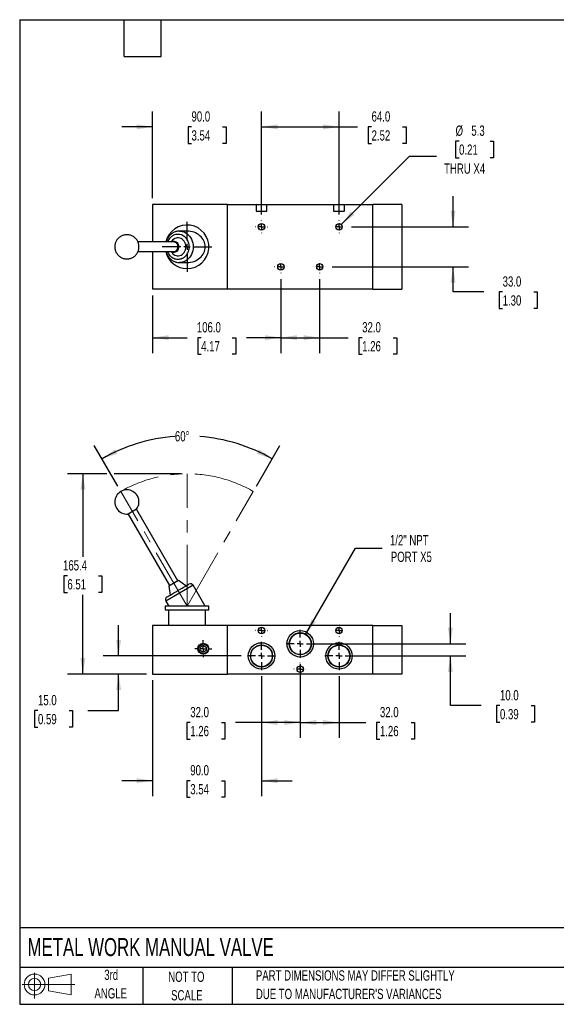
# Model space of a CAD drawing. Header units: millimetres. Extents: x 25 to 1092, y 25 to 838.
# Tile 1 of 3: x 25 to 469, y 25 to 838. Entities that reach past the tile are written whole.
import ezdxf

# ---------------------------------------------------------------- set-up
doc = ezdxf.new("R2010")
doc.units = ezdxf.units.MM
doc.header["$LTSCALE"] = 4
doc.linetypes.add('CENTERX2', pattern=[20.32, 12.7, -2.54, 2.54, -2.54])
doc.layers.add('CENTER', color=40, linetype='CENTERX2')
doc.layers.add('SLD-DEFPOINTS', color=7, linetype='Continuous')
doc.layers.add('DIMENSIONS', color=140, linetype='Continuous', lineweight=25)
doc.layers.add('TEXT', color=140, linetype='Continuous', lineweight=25)
doc.styles.add('SLDTEXTSTYLE0', font='TXT', dxfattribs={"width": 0.7})
doc.dimstyles.new('SLDDIMSTYLE0', dxfattribs={"dimtxt": 8.632031, "dimasz": 13.208, "dimexe": 0, "dimexo": 0.0625, "dimgap": 2.158008, "dimtad": 0, "dimtih": 1, "dimtoh": 1, "dimdec": 4, "dimlfac": 4, "dimzin": 12, "dimdsep": 46, "dimtxsty": 'SLDTEXTSTYLE0', "dimsah": 1, "dimcen": 0.09, "dimadec": 0, "dimazin": 3, "dimtfac": 1, "dimtdec": 0, "dimtofl": 0, "dimtmove": 0, "dimatfit": 3, "dimfxl": 0, "dimfrac": 2, "dimtolj": 1, "dimtzin": 12, "dimarcsym": 0})
doc.dimstyles.new('SLDDIMSTYLE1', dxfattribs={"dimtxt": 8.632031, "dimasz": 13.208, "dimexe": 0, "dimexo": 0.0625, "dimgap": 2.158008, "dimtad": 0, "dimtih": 1, "dimtoh": 1, "dimrnd": 1e-09, "dimzin": 12, "dimdsep": 46, "dimtxsty": 'SLDTEXTSTYLE0', "dimsah": 1, "dimcen": 0.09, "dimadec": 0, "dimazin": 3, "dimtfac": 1, "dimtofl": 0, "dimtmove": 0, "dimatfit": 3, "dimfxl": 0, "dimfrac": 2, "dimtolj": 1, "dimtzin": 12, "dimarcsym": 0})
doc.dimstyles.new('SLDDIMSTYLE2', dxfattribs={"dimtxt": 8.632031, "dimasz": 13.208, "dimexe": 0, "dimexo": 0.0625, "dimgap": 2.158008, "dimtad": 0, "dimtih": 1, "dimtoh": 1, "dimrnd": 1e-09, "dimzin": 4, "dimdsep": 46, "dimtxsty": 'SLDTEXTSTYLE0', "dimsah": 1, "dimcen": 0.09, "dimadec": 0, "dimazin": 1, "dimtfac": 1, "dimtmove": 0, "dimatfit": 0, "dimfxl": 0, "dimfrac": 2, "dimtolj": 1, "dimtzin": 12, "dimarcsym": 0})
doc.dimstyles.new('SLDDIMSTYLE3', dxfattribs={"dimtxt": 8.632031, "dimasz": 13.208, "dimexe": 0, "dimexo": 0.0625, "dimgap": 2.158008, "dimtad": 0, "dimtih": 1, "dimtoh": 1, "dimrnd": 1e-09, "dimzin": 4, "dimdsep": 46, "dimtxsty": 'SLDTEXTSTYLE0', "dimsah": 1, "dimcen": 0.09, "dimadec": 0, "dimazin": 1, "dimtfac": 1, "dimtofl": 0, "dimtmove": 0, "dimatfit": 3, "dimfxl": 0, "dimfrac": 2, "dimtolj": 1, "dimtzin": 12, "dimarcsym": 0})
doc.dimstyles.new('SLDDIMSTYLE4', dxfattribs={"dimtxt": 8.632031, "dimasz": 13.208, "dimexe": 0, "dimexo": 0.0625, "dimgap": 2.158008, "dimtad": 0, "dimtih": 1, "dimtoh": 1, "dimrnd": 1e-09, "dimzin": 12, "dimdsep": 46, "dimtxsty": 'SLDTEXTSTYLE0', "dimsah": 1, "dimcen": 0, "dimadec": 0, "dimazin": 3, "dimtfac": 1, "dimtofl": 0, "dimtmove": 0, "dimatfit": 3, "dimfxl": 0, "dimfrac": 2, "dimtolj": 1, "dimtzin": 12, "dimarcsym": 0})
doc.dimstyles.new('SLDDIMSTYLE6', dxfattribs={"dimtxt": 8.632031, "dimasz": 13.208, "dimexe": 0, "dimexo": 0.0625, "dimgap": 2.158008, "dimtad": 0, "dimtih": 1, "dimtoh": 1, "dimrnd": 1e-09, "dimzin": 12, "dimdsep": 46, "dimtxsty": 'SLDTEXTSTYLE0', "dimsah": 1, "dimcen": 0, "dimadec": 0, "dimazin": 3, "dimtfac": 1, "dimtofl": 0, "dimtmove": 0, "dimatfit": 3, "dimfxl": 0, "dimfrac": 2, "dimtolj": 1, "dimtzin": 12, "dimarcsym": 0})

# ---------------------------------------------------------------- blocks, each defined once
blk = doc.blocks.new('Block11')
at = {"color": 7, "linetype": 'Continuous', "lineweight": 18}
for p, q in [((10.35, 21.24), (10.35, 0)), ((21.92, 16.67), (40.7, 20.13)), ((21.92, 6.38), (21.92, 16.67)), ((40.7, 20.13), (40.7, 2.93)), ((0, 11.53), (43.49, 11.53)), ((21.92, 6.38), (40.7, 2.93))]:
    blk.add_line(p, q, dxfattribs=at)
for radius in [8.6, 5.14]:
    blk.add_circle((10.35, 11.53), radius, dxfattribs=at)
blk = doc.blocks.new('Block12')
at = {"layer": 'SLD-DEFPOINTS'}
blk.add_blockref('Block11', (0, 0), dxfattribs=at)
blk = doc.blocks.new('_D')
at = {"layer": 'DIMENSIONS'}
for p, q in [((106.41, 453.14), (87.05, 486.67)), ((220.89, 453.14), (240.25, 486.67))]:
    blk.add_line(p, q, dxfattribs=at)
for start, end in [(94.09853, 120), (60, 85.74029)]:
    blk.add_arc((163.65, 354), 140.49, start, end, dxfattribs=at)
for points in [[(93.4, 475.67), (106.07, 479.92), (104.21, 483.53)], [(233.9, 475.67), (223.09, 483.53), (221.23, 479.92)]]:
    blk.add_solid(points, dxfattribs=at)
at = {"layer": 'DIMENSIONS', "insert": (153.61, 498.54), "char_height": 8.467, "attachment_point": 1, "style": 'SLDTEXTSTYLE0'}
blk.add_mtext('60°', dxfattribs=at)
blk = doc.blocks.new('_D_1')
at = {"layer": 'DIMENSIONS'}
for p, q in [((97.44, 463.4), (64.92, 463.4)), ((77.62, 463.4), (77.62, 394.8)), ((158.57, 463.4), (103.54, 463.4)), ((64.79, 379.15), (61.89, 379.15)), ((61.89, 379.15), (61.89, 365.43)), ((90.44, 379.15), (93.34, 379.15)), ((93.34, 379.15), (93.34, 365.43)), ((61.89, 365.43), (64.79, 365.43)), ((77.62, 298), (77.62, 363.5)), ((93.34, 365.43), (90.44, 365.43)), ((130.07, 298), (64.92, 298))]:
    blk.add_line(p, q, dxfattribs=at)
for points in [[(77.62, 463.4), (75.58, 450.19), (79.65, 450.19)], [(77.62, 298), (79.65, 311.2), (75.58, 311.2)]]:
    blk.add_solid(points, dxfattribs=at)
at = {"layer": 'DIMENSIONS', "char_height": 8.467, "attachment_point": 1, "style": 'SLDTEXTSTYLE0'}
for s, insert in [('165.4', (61.2, 392)), ('6.51', (64.79, 376.35))]:
    blk.add_mtext(s, dxfattribs=dict(at, insert=insert))
blk = doc.blocks.new('_D_2')
at = {"layer": 'DIMENSIONS'}
for p, q in [((107.13, 313), (107.13, 338.4)), ((208.43, 313), (94.43, 313)), ((130.07, 298), (94.43, 298)), ((107.13, 267.86), (107.13, 298)), ((40.52, 267.86), (37.62, 267.86)), ((37.62, 267.86), (37.62, 254.14)), ((66.17, 267.86), (69.07, 267.86)), ((69.07, 267.86), (69.07, 254.14)), ((81.73, 267.86), (107.13, 267.86)), ((37.62, 254.14), (40.52, 254.14)), ((69.07, 254.14), (66.17, 254.14))]:
    blk.add_line(p, q, dxfattribs=at)
for points in [[(107.13, 313), (109.17, 326.2), (105.1, 326.2)], [(107.13, 298), (105.1, 284.79), (109.17, 284.79)]]:
    blk.add_solid(points, dxfattribs=at)
at = {"layer": 'DIMENSIONS', "char_height": 8.467, "attachment_point": 1, "style": 'SLDTEXTSTYLE0'}
for s, insert in [('15.0', (40.52, 280.71)), ('0.59', (40.52, 265.05))]:
    blk.add_mtext(s, dxfattribs=dict(at, insert=insert))
blk = doc.blocks.new('_D_3')
at = {"layer": 'DIMENSIONS'}
for p, q in [((135.15, 292.92), (135.15, 197.3)), ((225.15, 296.27), (225.15, 197.3)), ((135.15, 210), (109.75, 210)), ((166.31, 210), (163.42, 210)), ((163.42, 210), (163.42, 196.28)), ((191.97, 210), (194.86, 210)), ((194.86, 210), (194.86, 196.28)), ((225.15, 210), (250.55, 210)), ((163.42, 196.28), (166.31, 196.28)), ((194.86, 196.28), (191.97, 196.28))]:
    blk.add_line(p, q, dxfattribs=at)
for points in [[(135.15, 210), (121.94, 212.03), (121.94, 207.96)], [(225.15, 210), (238.36, 207.96), (238.36, 212.03)]]:
    blk.add_solid(points, dxfattribs=at)
at = {"layer": 'DIMENSIONS', "char_height": 8.467, "attachment_point": 1, "style": 'SLDTEXTSTYLE0'}
for s, insert in [('90.0', (166.31, 222.84)), ('3.54', (166.31, 207.19))]:
    blk.add_mtext(s, dxfattribs=dict(at, insert=insert))
blk = doc.blocks.new('_D_4')
at = {"layer": 'DIMENSIONS'}
for p, q in [((257.15, 306.27), (257.15, 245.3)), ((225.15, 296.27), (225.15, 245.3)), ((166.31, 258), (163.42, 258)), ((163.42, 258), (163.42, 244.28)), ((191.97, 258), (194.86, 258)), ((194.86, 258), (194.86, 244.28)), ((225.15, 258), (203.66, 258)), ((257.15, 258), (225.15, 258)), ((163.42, 244.28), (166.31, 244.28)), ((194.86, 244.28), (191.97, 244.28))]:
    blk.add_line(p, q, dxfattribs=at)
for points in [[(225.15, 258), (238.36, 255.96), (238.36, 260.03)], [(257.15, 258), (243.94, 260.03), (243.94, 255.96)]]:
    blk.add_solid(points, dxfattribs=at)
at = {"layer": 'DIMENSIONS', "char_height": 8.467, "attachment_point": 1, "style": 'SLDTEXTSTYLE0'}
for s, insert in [('32.0', (166.31, 270.84)), ('1.26', (166.31, 255.19))]:
    blk.add_mtext(s, dxfattribs=dict(at, insert=insert))
blk = doc.blocks.new('_D_5')
at = {"layer": 'DIMENSIONS'}
for p, q in [((257.15, 306.27), (257.15, 245.3)), ((289.15, 296.27), (289.15, 245.3)), ((257.15, 258), (289.15, 258)), ((289.15, 258), (311.27, 258)), ((322.97, 258), (320.07, 258)), ((320.07, 258), (320.07, 244.28)), ((348.62, 258), (351.52, 258)), ((351.52, 258), (351.52, 244.28)), ((320.07, 244.28), (322.97, 244.28)), ((351.52, 244.28), (348.62, 244.28))]:
    blk.add_line(p, q, dxfattribs=at)
for points in [[(257.15, 258), (270.36, 255.96), (270.36, 260.03)], [(289.15, 258), (275.94, 260.03), (275.94, 255.96)]]:
    blk.add_solid(points, dxfattribs=at)
at = {"layer": 'DIMENSIONS', "char_height": 8.467, "attachment_point": 1, "style": 'SLDTEXTSTYLE0'}
for s, insert in [('32.0', (322.97, 270.84)), ('1.26', (322.97, 255.19))]:
    blk.add_mtext(s, dxfattribs=dict(at, insert=insert))
blk = doc.blocks.new('_D_6')
at = {"layer": 'DIMENSIONS'}
for p, q in [((381.15, 323), (381.15, 348.4)), ((262.23, 323), (393.85, 323)), ((294.23, 313), (393.85, 313)), ((381.15, 271.94), (381.15, 313)), ((406.55, 271.94), (381.15, 271.94)), ((422.11, 271.94), (419.21, 271.94)), ((419.21, 271.94), (419.21, 258.23)), ((447.76, 271.94), (450.66, 271.94)), ((450.66, 271.94), (450.66, 258.23)), ((419.21, 258.23), (422.11, 258.23)), ((450.66, 258.23), (447.76, 258.23))]:
    blk.add_line(p, q, dxfattribs=at)
for points in [[(381.15, 323), (383.18, 336.2), (379.12, 336.2)], [(381.15, 313), (379.12, 299.79), (383.18, 299.79)]]:
    blk.add_solid(points, dxfattribs=at)
at = {"layer": 'DIMENSIONS', "char_height": 8.467, "attachment_point": 1, "style": 'SLDTEXTSTYLE0'}
for s, insert in [('10.0', (422.11, 284.79)), ('0.39', (422.11, 269.14))]:
    blk.add_mtext(s, dxfattribs=dict(at, insert=insert))
blk = doc.blocks.new('_D_7')
at = {"layer": 'DIMENSIONS'}
for p, q in [((261.59, 330.69), (302.67, 401.83)), ((302.67, 401.83), (324.89, 401.83))]:
    blk.add_line(p, q, dxfattribs=at)
blk.add_solid([(261.59, 330.69), (269.95, 341.11), (266.43, 343.14)], dxfattribs=at)
at = {"layer": 'DIMENSIONS', "char_height": 8.467, "attachment_point": 1, "style": 'SLDTEXTSTYLE0'}
for s, insert in [('1/2" NPT', (331.24, 412.75)), ('PORT X5', (331.97, 399.03))]:
    blk.add_mtext(s, dxfattribs=dict(at, insert=insert))
blk = doc.blocks.new('SW_CENTERMARKSYMBOL_0')
at = {"layer": 'CENTER', "color": 0}
for p, q in [((0, 5.08), (0, 11.64)), ((-5.08, 0), (-11.64, 0)), ((0, 0), (-2.54, 0)), ((0, 0), (0, 2.54)), ((0, 0), (0, -2.54)), ((0, 0), (2.54, 0)), ((5.08, 0), (11.64, 0)), ((0, -5.08), (0, -11.64))]:
    blk.add_line(p, q, dxfattribs=at)
blk = doc.blocks.new('SW_CENTERMARKSYMBOL_1')
at = {"layer": 'CENTER', "color": 0}
for p, q in [((0, 5.08), (0, 11.64)), ((-5.08, 0), (-11.64, 0)), ((0, 0), (-2.54, 0)), ((0, 0), (0, 2.54)), ((0, 0), (0, -2.54)), ((0, 0), (2.54, 0)), ((5.08, 0), (11.64, 0)), ((0, -5.08), (0, -11.64))]:
    blk.add_line(p, q, dxfattribs=at)
blk = doc.blocks.new('SW_CENTERMARKSYMBOL_2')
at = {"layer": 'CENTER', "color": 0}
for p, q in [((0, 5.08), (0, 11.64)), ((-5.08, 0), (-11.64, 0)), ((0, 0), (-2.54, 0)), ((0, 0), (0, 2.54)), ((0, 0), (0, -2.54)), ((0, 0), (2.54, 0)), ((5.08, 0), (11.64, 0)), ((0, -5.08), (0, -11.64))]:
    blk.add_line(p, q, dxfattribs=at)
blk = doc.blocks.new('SW_CENTERMARKSYMBOL_3')
at = {"layer": 'CENTER', "color": 0}
for p, q in [((0, 0), (-2.54, 0)), ((0, 5.08), (0, 5.19)), ((0, 0), (0, 2.54)), ((0, 0), (0, -2.54)), ((0, 0), (2.54, 0)), ((5.08, 0), (5.19, 0)), ((-5.08, 0), (-5.19, 0)), ((0, -5.08), (0, -5.19))]:
    blk.add_line(p, q, dxfattribs=at)
blk = doc.blocks.new('SW_CENTERMARKSYMBOL_4')
at = {"layer": 'CENTER', "color": 0}
for p, q in [((0, 0), (-2.54, 0)), ((0, 5.08), (0, 5.19)), ((0, 0), (0, 2.54)), ((0, 0), (0, -2.54)), ((0, 0), (2.54, 0)), ((5.08, 0), (5.19, 0)), ((-5.08, 0), (-5.19, 0)), ((0, -5.08), (0, -5.19))]:
    blk.add_line(p, q, dxfattribs=at)
blk = doc.blocks.new('SW_CENTERMARKSYMBOL_5')
at = {"layer": 'CENTER', "color": 0}
for p, q in [((-5.08, 0), (-5.19, 0)), ((0, 0), (-2.54, 0)), ((0, 5.08), (0, 5.19)), ((0, 0), (0, 2.54)), ((0, 0), (0, -2.54)), ((0, 0), (2.54, 0)), ((5.08, 0), (5.19, 0)), ((0, -5.08), (0, -5.19))]:
    blk.add_line(p, q, dxfattribs=at)
blk = doc.blocks.new('SW_CENTERMARKSYMBOL_6')
at = {"layer": 'CENTER', "color": 0}
for p, q in [((0, 0), (-2.54, 0)), ((0, 5.08), (0, 7.04)), ((0, 0), (0, 2.54)), ((0, 0), (0, -2.54)), ((0, 0), (2.54, 0)), ((5.08, 0), (7.04, 0)), ((-5.08, 0), (-7.04, 0)), ((0, -5.08), (0, -7.04))]:
    blk.add_line(p, q, dxfattribs=at)
blk = doc.blocks.new('_D_20')
at = {"layer": 'DIMENSIONS'}
for p, q in [((241.15, 623.94), (241.15, 563.01)), ((135.15, 610.63), (135.15, 563.01)), ((135.15, 575.71), (163.63, 575.71)), ((175.32, 575.71), (172.43, 575.71)), ((172.43, 575.71), (172.43, 561.99)), ((200.98, 575.71), (203.87, 575.71)), ((203.87, 575.71), (203.87, 561.99)), ((241.15, 575.71), (212.67, 575.71)), ((172.43, 561.99), (175.32, 561.99)), ((203.87, 561.99), (200.98, 561.99))]:
    blk.add_line(p, q, dxfattribs=at)
for points in [[(135.15, 575.71), (148.36, 573.68), (148.36, 577.74)], [(241.15, 575.71), (227.94, 577.74), (227.94, 573.68)]]:
    blk.add_solid(points, dxfattribs=at)
at = {"layer": 'DIMENSIONS', "char_height": 8.467, "attachment_point": 1, "style": 'SLDTEXTSTYLE0'}
for s, insert in [('106.0', (171.73, 588.56)), ('4.17', (175.32, 572.91))]:
    blk.add_mtext(s, dxfattribs=dict(at, insert=insert))
blk = doc.blocks.new('_D_21')
at = {"layer": 'DIMENSIONS'}
for p, q in [((241.15, 623.94), (241.15, 563.01)), ((273.15, 623.94), (273.15, 563.01)), ((241.15, 575.71), (273.15, 575.71)), ((273.15, 575.71), (296.62, 575.71)), ((308.31, 575.71), (305.42, 575.71)), ((305.42, 575.71), (305.42, 561.99)), ((333.96, 575.71), (336.86, 575.71)), ((336.86, 575.71), (336.86, 561.99)), ((305.42, 561.99), (308.31, 561.99)), ((336.86, 561.99), (333.96, 561.99))]:
    blk.add_line(p, q, dxfattribs=at)
for points in [[(241.15, 575.71), (254.36, 573.68), (254.36, 577.74)], [(273.15, 575.71), (259.94, 577.74), (259.94, 573.68)]]:
    blk.add_solid(points, dxfattribs=at)
at = {"layer": 'DIMENSIONS', "char_height": 8.467, "attachment_point": 1, "style": 'SLDTEXTSTYLE0'}
for s, insert in [('32.0', (308.31, 588.56)), ('1.26', (308.31, 572.91))]:
    blk.add_mtext(s, dxfattribs=dict(at, insert=insert))
blk = doc.blocks.new('_D_22')
at = {"layer": 'DIMENSIONS'}
for p, q in [((135.15, 690.79), (135.15, 762.41)), ((225.15, 677.48), (225.15, 762.41)), ((135.15, 749.71), (109.75, 749.71)), ((167.32, 749.71), (164.43, 749.71)), ((164.43, 749.71), (164.43, 735.99)), ((192.98, 749.71), (195.87, 749.71)), ((195.87, 749.71), (195.87, 735.99)), ((225.15, 749.71), (250.55, 749.71)), ((164.43, 735.99), (167.32, 735.99)), ((195.87, 735.99), (192.98, 735.99))]:
    blk.add_line(p, q, dxfattribs=at)
for points in [[(135.15, 749.71), (121.94, 751.74), (121.94, 747.68)], [(225.15, 749.71), (238.36, 747.68), (238.36, 751.74)]]:
    blk.add_solid(points, dxfattribs=at)
at = {"layer": 'DIMENSIONS', "char_height": 8.467, "attachment_point": 1, "style": 'SLDTEXTSTYLE0'}
for s, insert in [('90.0', (167.32, 762.56)), ('3.54', (167.32, 746.91))]:
    blk.add_mtext(s, dxfattribs=dict(at, insert=insert))
blk = doc.blocks.new('_D_23')
at = {"layer": 'DIMENSIONS'}
for p, q in [((225.15, 677.48), (225.15, 762.41)), ((289.15, 677.48), (289.15, 762.41)), ((225.15, 749.71), (289.15, 749.71)), ((289.15, 749.71), (304.37, 749.71)), ((316.06, 749.71), (313.16, 749.71)), ((313.16, 749.71), (313.16, 735.99)), ((341.71, 749.71), (344.61, 749.71)), ((344.61, 749.71), (344.61, 735.99)), ((313.16, 735.99), (316.06, 735.99)), ((344.61, 735.99), (341.71, 735.99))]:
    blk.add_line(p, q, dxfattribs=at)
for points in [[(225.15, 749.71), (238.36, 747.68), (238.36, 751.74)], [(289.15, 749.71), (275.94, 751.74), (275.94, 747.68)]]:
    blk.add_solid(points, dxfattribs=at)
at = {"layer": 'DIMENSIONS', "char_height": 8.467, "attachment_point": 1, "style": 'SLDTEXTSTYLE0'}
for s, insert in [('64.0', (316.06, 762.56)), ('2.52', (316.06, 746.91))]:
    blk.add_mtext(s, dxfattribs=dict(at, insert=insert))
blk = doc.blocks.new('_D_24')
at = {"layer": 'DIMENSIONS'}
for p, q in [((388.35, 737.98), (385.45, 737.98)), ((385.45, 737.98), (385.45, 724.26)), ((414, 737.98), (416.9, 737.98)), ((416.9, 737.98), (416.9, 724.26)), ((291.02, 669.09), (347.38, 725.44)), ((347.38, 725.44), (369.6, 725.44)), ((385.45, 724.26), (388.35, 724.26)), ((416.9, 724.26), (414, 724.26))]:
    blk.add_line(p, q, dxfattribs=at)
blk.add_solid([(291.02, 669.09), (301.8, 676.99), (298.93, 679.86)], dxfattribs=at)
at = {"layer": 'DIMENSIONS', "char_height": 8.467, "attachment_point": 1, "style": 'SLDTEXTSTYLE0'}
for s, insert in [('%%c', (385.42, 750.82)), ('5.3', (398.46, 750.82)), ('0.21', (388.35, 735.17)), ('THRU X4', (375.95, 719.52))]:
    blk.add_mtext(s, dxfattribs=dict(at, insert=insert))
blk = doc.blocks.new('_D_25')
at = {"layer": 'DIMENSIONS'}
for p, q in [((383.35, 667.21), (383.35, 692.61)), ((299.42, 667.21), (396.05, 667.21)), ((283.42, 634.21), (396.05, 634.21)), ((383.35, 613.5), (383.35, 634.21)), ((408.75, 613.5), (383.35, 613.5)), ((424.31, 613.5), (421.41, 613.5)), ((421.41, 613.5), (421.41, 599.78)), ((449.96, 613.5), (452.86, 613.5)), ((452.86, 613.5), (452.86, 599.78)), ((421.41, 599.78), (424.31, 599.78)), ((452.86, 599.78), (449.96, 599.78))]:
    blk.add_line(p, q, dxfattribs=at)
for points in [[(383.35, 667.21), (385.38, 680.42), (381.32, 680.42)], [(383.35, 634.21), (381.32, 621), (385.38, 621)]]:
    blk.add_solid(points, dxfattribs=at)
at = {"layer": 'DIMENSIONS', "char_height": 8.467, "attachment_point": 1, "style": 'SLDTEXTSTYLE0'}
for s, insert in [('33.0', (424.31, 626.35)), ('1.30', (424.31, 610.7))]:
    blk.add_mtext(s, dxfattribs=dict(at, insert=insert))
blk = doc.blocks.new('SW_CENTERMARKSYMBOL_15')
at = {"layer": 'CENTER', "color": 0}
for p, q in [((-5.08, 0), (-5.19, 0)), ((0, 0), (-2.54, 0)), ((0, 5.08), (0, 5.19)), ((0, 0), (0, 2.54)), ((0, 0), (0, -2.54)), ((0, 0), (2.54, 0)), ((5.08, 0), (5.19, 0)), ((0, -5.08), (0, -5.19))]:
    blk.add_line(p, q, dxfattribs=at)
blk = doc.blocks.new('SW_CENTERMARKSYMBOL_16')
at = {"layer": 'CENTER', "color": 0}
for p, q in [((-5.08, 0), (-5.19, 0)), ((0, 0), (-2.54, 0)), ((0, 5.08), (0, 5.19)), ((0, 0), (0, 2.54)), ((0, 0), (0, -2.54)), ((0, 0), (2.54, 0)), ((5.08, 0), (5.19, 0)), ((0, -5.08), (0, -5.19))]:
    blk.add_line(p, q, dxfattribs=at)
blk = doc.blocks.new('SW_CENTERMARKSYMBOL_17')
at = {"layer": 'CENTER', "color": 0}
for p, q in [((-5.08, 0), (-5.19, 0)), ((0, 0), (-2.54, 0)), ((0, 5.08), (0, 5.19)), ((0, 0), (0, 2.54)), ((0, 0), (0, -2.54)), ((0, 0), (2.54, 0)), ((5.08, 0), (5.19, 0)), ((0, -5.08), (0, -5.19))]:
    blk.add_line(p, q, dxfattribs=at)
blk = doc.blocks.new('SW_CENTERMARKSYMBOL_18')
at = {"layer": 'CENTER', "color": 0}
for p, q in [((-5.08, 0), (-5.19, 0)), ((0, 0), (-2.54, 0)), ((0, 5.08), (0, 5.19)), ((0, 0), (0, 2.54)), ((0, 0), (0, -2.54)), ((0, 0), (2.54, 0)), ((5.08, 0), (5.19, 0)), ((0, -5.08), (0, -5.19))]:
    blk.add_line(p, q, dxfattribs=at)
blk = doc.blocks.new('SW_CENTERMARKSYMBOL_19')
at = {"layer": 'CENTER', "color": 0}
for p, q in [((0, 5.08), (0, 20.54)), ((-5.08, 0), (-20.54, 0)), ((0, 0), (-2.54, 0)), ((0, 0), (0, 2.54)), ((0, 0), (0, -2.54)), ((0, 0), (2.54, 0)), ((5.08, 0), (20.54, 0)), ((0, -5.08), (0, -20.54))]:
    blk.add_line(p, q, dxfattribs=at)

msp = doc.modelspace()

# ---------------------------------------------------------------- linework, layer by layer
for p, q in [((135.14972, 685.711804), (135.14972, 654.711804)), ((197.14972, 685.711804), (135.14972, 685.711804)), ((197.14972, 615.711804), (197.14972, 685.711804)), ((197.14972, 685.711804), (220.64972, 685.711804)), ((220.64972, 685.711804), (220.64972, 680.111804)), ((220.64972, 685.711804), (229.64972, 685.711804)), ((229.64972, 680.111804), (229.64972, 685.711804)), ((229.64972, 685.711804), (284.64972, 685.711804)), ((284.64972, 685.711804), (284.64972, 680.111804)), ((284.64972, 685.711804), (293.64972, 685.711804)), ((293.64972, 680.111804), (293.64972, 685.711804)), ((293.64972, 685.711804), (317.14972, 685.711804)), ((317.14972, 615.711804), (317.14972, 685.711804)), ((341.14972, 685.711804), (317.14972, 685.711804)), ((341.14972, 685.711804), (341.14972, 615.711804)), ((220.64972, 680.111804), (229.64972, 680.111804)), ((284.64972, 680.111804), (293.64972, 680.111804)), ((163.64972, 663.711804), (157.39972, 663.711804)), ((152.64972, 654.711804), (123.106528, 654.711804)), ((151.604425, 656.06939), (150.404275, 654.711804)), ((123.110371, 646.711804), (152.64972, 646.711804)), ((135.14972, 646.711804), (135.14972, 615.711804)), ((150.404275, 646.711804), (151.604425, 645.354219)), ((157.39972, 637.711804), (163.64972, 637.711804)), ((197.14972, 615.711804), (135.14972, 615.711804)), ((317.14972, 615.711804), (197.14972, 615.711804)), ((317.14972, 615.711804), (341.14972, 615.711804)), ((121.996398, 434.141937), (115.068194, 430.141937)), ((156.113822, 375.048825), (121.996398, 434.141937)), ((115.068194, 430.141937), (149.185619, 371.048825)), ((156.695632, 375.384733), (148.603809, 370.712917)), ((162.644911, 370.736647), (156.695632, 375.384733)), ((168.658051, 371.321583), (146.14139, 358.321583)), ((148.603809, 370.712917), (149.65453, 363.236647)), ((178.660827, 353.996266), (168.658051, 371.321583)), ((146.14139, 358.321583), (148.638613, 353.996266)), ((145.64972, 353.996266), (145.64972, 350.996266)), ((163.64972, 353.996266), (145.64972, 353.996266)), ((145.64972, 350.996266), (163.64972, 350.996266)), ((148.39972, 350.996266), (148.39972, 337.996266)), ((181.64972, 353.996266), (163.64972, 353.996266)), ((163.64972, 350.996266), (181.64972, 350.996266)), ((178.89972, 337.996266), (178.89972, 350.996266)), ((181.64972, 350.996266), (181.64972, 353.996266)), ((135.14972, 337.996266), (135.14972, 297.996266)), ((197.14972, 337.996266), (135.14972, 337.996266)), ((197.14972, 297.996266), (197.14972, 337.996266)), ((317.14972, 337.996266), (197.14972, 337.996266)), ((317.14972, 297.996266), (317.14972, 337.996266)), ((317.14972, 337.996266), (341.14972, 337.996266)), ((341.14972, 337.996266), (341.14972, 297.996266)), ((174.54972, 320.339642), (177.04972, 321.783017)), ((174.54972, 317.45289), (174.54972, 320.339642)), ((177.04972, 316.009515), (174.54972, 317.45289)), ((177.04972, 321.783017), (179.54972, 320.339642)), ((179.54972, 317.45289), (177.04972, 316.009515)), ((179.54972, 320.339642), (179.54972, 317.45289)), ((135.14972, 297.996266), (197.14972, 297.996266)), ((317.14972, 297.996266), (197.14972, 297.996266)), ((341.14972, 297.996266), (317.14972, 297.996266))]:
    msp.add_line(p, q)
at = {"color": 7, "linetype": 'CENTERX2', "lineweight": 18}
for q in [(163.64972, 463.396266), (108.94972, 448.739445), (218.34972, 448.739445)]:
    msp.add_line((163.64972, 353.996266), q, dxfattribs=at)
at = {"flags": 128}
for points in [[(157.354393, 663.711699), (158.106637, 663.686152), (159.509321, 663.481539), (160.878736, 663.075539), (162.193284, 662.474556), (163.432235, 661.688067), (164.57605, 660.728477), (165.60669, 659.610917), (166.507901, 658.353013), (167.26547, 656.974602), (167.867451, 655.497424), (168.304349, 653.944773), (168.569275, 652.341136), (168.658051, 650.711804)], [(150.559409, 654.711804), (150.626764, 654.757716), (151.399465, 655.154966), (152.226807, 655.358028), (153.072633, 655.358028), (153.899976, 655.154966), (154.672676, 654.757716), (155.356964, 654.183641), (155.922932, 653.457829), (156.345845, 652.612003), (156.607219, 651.68313), (156.695632, 650.711804)], [(156.695632, 650.711804), (156.607219, 649.740479), (156.345845, 648.811605), (155.922932, 647.96578), (155.356964, 647.239968), (154.672676, 646.665893), (153.899976, 646.268643), (153.072633, 646.065581), (152.226807, 646.065581), (151.399465, 646.268643), (150.626764, 646.665893), (150.559409, 646.711804)], [(162.644911, 650.711804), (162.556325, 651.946264), (162.292983, 653.14705), (161.86207, 654.28141), (161.275338, 655.3184), (160.548793, 656.229734), (159.702253, 656.990553), (158.758809, 657.580104), (157.744195, 657.982306), (156.686089, 658.186188), (155.613352, 658.186188), (154.555245, 657.982306), (153.540632, 657.580104), (152.597188, 656.990553), (151.750647, 656.229734), (151.604425, 656.06939)], [(151.604425, 645.354219), (151.750647, 645.193875), (152.597188, 644.433056), (153.540632, 643.843504), (154.555245, 643.441302), (155.613352, 643.237421), (156.686089, 643.237421), (157.744195, 643.441302), (158.758809, 643.843504), (159.702253, 644.433056), (160.548793, 645.193875), (161.275338, 646.105209), (161.86207, 647.142199), (162.292983, 648.276558), (162.556325, 649.477345), (162.644911, 650.711804)], [(168.658051, 650.711804), (168.569275, 649.082472), (168.304349, 647.478836), (167.867451, 645.926185), (167.26547, 644.449007), (166.507901, 643.070596), (165.60669, 641.812692), (164.57605, 640.695132), (163.432235, 639.735541), (162.193284, 638.949053), (160.878736, 638.34807), (159.509321, 637.94207), (158.106637, 637.737457), (157.393162, 637.711807)]]:
    msp.add_lwpolyline(points, dxfattribs=at)
for centre, radius in [((225.14972, 667.211804), 2.65), ((289.14972, 667.211804), 2.65), ((241.14972, 634.211804), 2.65), ((273.14972, 634.211804), 2.65), ((225.14972, 333.996266), 2.65), ((257.14972, 322.996266), 10.9), ((289.14972, 333.996266), 2.65), ((257.14972, 322.996266), 9.103191), ((257.14972, 322.996266), 8.879339), ((177.04972, 318.896266), 4.5), ((177.04972, 318.896266), 3.97), ((225.14972, 312.996266), 10.9), ((225.14972, 312.996266), 9.103191), ((225.14972, 312.996266), 8.879339), ((289.14972, 312.996266), 10.9), ((289.14972, 312.996266), 9.103191), ((289.14972, 312.996266), 8.879339), ((257.14972, 301.996266), 2.65)]:
    msp.add_circle(centre, radius)
for centre, radius, start, end in [((163.64972, 650.711804), 18, 270, 167.160411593), ((152.403737, 650.998776), 3.721167, 355.577026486, 86.209762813), ((152.318354, 650.498776), 3.801442, 275.000744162, 3.21246654), ((163.64972, 650.711804), 18, 192.839588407, 270), ((113.94972, 440.079191), 10, 30, 210), ((113.94972, 440.079191), 10, 323.578178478, 30), ((113.94972, 440.079191), 10, 210, 276.421821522), ((166.492987, 370.071583), 2.5, 30, 120), ((148.306454, 359.571583), 2.5, 120, 210)]:
    msp.add_arc(centre, radius, start, end)
at = {"color": 7, "linetype": 'CENTERX2', "lineweight": 18}
msp.add_arc((163.64972, 353.996266), 109.4, 60, 120, dxfattribs=at)
for start_param, end_param in [(0, 1.5707963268), (4.7123889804, 6.2831853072)]:
    msp.add_ellipse((163.64972, 650.711804), major_axis=(15.011107, 0), ratio=0.8660254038, start_param=start_param, end_param=end_param)
for points, knots in [([(123.94972, 650.711804), (123.931934, 651.177692), (123.906856, 651.834607), (123.738917, 652.798377), (123.532668, 653.627973), (123.18165, 654.604647), (122.696285, 655.60482), (122.062055, 656.600562), (121.281704, 657.550121), (120.364158, 658.418883), (119.324108, 659.178016), (118.179941, 659.804548), (116.952502, 660.28076), (115.664251, 660.593552), (114.338656, 660.733938), (112.999697, 660.696663), (111.671408, 660.479865), (110.377426, 660.084706), (109.140516, 659.51482), (107.982127, 658.775465), (106.960155, 657.904372), (106.087531, 656.934094), (105.370577, 655.900486), (104.798217, 654.804147), (104.403954, 653.754893), (104.162353, 652.816459), (103.990046, 651.833424), (103.965118, 651.14007), (103.94972, 650.711804)], [0, 0, 0, 0, 0.0444703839, 0.0627045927, 0.0933799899, 0.1260477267, 0.1616922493, 0.1993925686, 0.2385924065, 0.2788399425, 0.319812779, 0.3612926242, 0.4031372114, 0.4452570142, 0.4875991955, 0.5301380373, 0.5728706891, 0.6158178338, 0.6590303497, 0.7026058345, 0.7467254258, 0.7869282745, 0.8269769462, 0.8666053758, 0.9048102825, 0.9338008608, 0.9591106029, 1, 1, 1, 1]), ([(157.351058, 663.700123), (157.280321, 663.703476), (156.75402, 663.728428), (155.762112, 663.602375), (154.390855, 663.303945), (153.088805, 662.813783), (151.880443, 662.179062), (150.782788, 661.424684), (149.769061, 660.541088), (148.852047, 659.541258), (148.044873, 658.441257), (147.353815, 657.263508), (146.805381, 656.034021), (146.48402, 655.177808), (146.374529, 654.731418), (146.369718, 654.711804)], [0, 0, 0, 0, 0.0144267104, 0.1073375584, 0.2022307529, 0.2994177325, 0.3874889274, 0.4757373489, 0.5640787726, 0.6523734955, 0.7403922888, 0.8277445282, 0.9136591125, 0.9962063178, 1, 1, 1, 1]), ([(147.755478, 654.711804), (147.996461, 655.307512), (148.502573, 656.558618), (149.678916, 658.186704), (150.889556, 659.329988), (151.959682, 660.050901), (153.052551, 660.625786), (154.452841, 661.090931), (156.149673, 661.270514), (157.846794, 661.090805), (159.541533, 660.528215), (161.171211, 659.553286), (162.625435, 658.189591), (163.612802, 656.784998), (164.238036, 655.550176), (164.73348, 654.288033), (165.15314, 652.671229), (165.213624, 651.35216), (165.242987, 650.711804)], [0, 0, 0, 0, 0.0681839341, 0.1431998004, 0.2182156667, 0.2549821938, 0.2917669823, 0.362291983, 0.4288313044, 0.4953706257, 0.5658956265, 0.6393526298, 0.714368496, 0.7893843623, 0.8261508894, 0.8629356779, 0.9334606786, 1, 1, 1, 1]), ([(103.94972, 650.711804), (103.967506, 650.245917), (103.992585, 649.589001), (104.160523, 648.625231), (104.366772, 647.795636), (104.71779, 646.818962), (105.203155, 645.818788), (105.837386, 644.823046), (106.617737, 643.873488), (107.535283, 643.004726), (108.575332, 642.245593), (109.7195, 641.619061), (110.946938, 641.142849), (112.235189, 640.830057), (113.560785, 640.689671), (114.899744, 640.726946), (116.228032, 640.943743), (117.522015, 641.338903), (118.758925, 641.908789), (119.917313, 642.648144), (120.939286, 643.519236), (121.811909, 644.489515), (122.528863, 645.523123), (123.101224, 646.619461), (123.495486, 647.668716), (123.737088, 648.60715), (123.909394, 649.590185), (123.934323, 650.283539), (123.94972, 650.711804)], [0, 0, 0, 0, 0.0444703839, 0.0627045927, 0.0933799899, 0.1260477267, 0.1616922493, 0.1993925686, 0.2385924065, 0.2788399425, 0.319812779, 0.3612926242, 0.4031372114, 0.4452570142, 0.4875991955, 0.5301380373, 0.5728706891, 0.6158178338, 0.6590303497, 0.7026058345, 0.7467254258, 0.7869282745, 0.8269769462, 0.8666053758, 0.9048102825, 0.9338008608, 0.9591106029, 1, 1, 1, 1]), ([(165.242987, 650.711804), (165.213485, 650.071392), (165.152714, 648.752206), (164.646814, 646.795277), (163.807832, 644.913465), (162.625352, 643.23438), (161.4093, 642.093926), (160.339865, 641.372652), (159.246831, 640.797854), (157.846619, 640.332669), (156.149758, 640.153095), (154.452664, 640.332812), (152.757843, 640.89536), (151.128482, 641.870459), (149.673044, 643.233498), (148.689451, 644.640129), (148.078551, 645.82824), (147.852644, 646.432375), (147.748155, 646.711804)], [0, 0, 0, 0, 0.0665307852, 0.1370467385, 0.2104943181, 0.2855005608, 0.3605068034, 0.3972686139, 0.4340486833, 0.5045646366, 0.5710954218, 0.637626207, 0.7081421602, 0.7815897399, 0.8565959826, 0.9316022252, 0.9683640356, 1, 1, 1, 1]), ([(146.375295, 646.711804), (146.397947, 646.624685), (146.51868, 646.160333), (146.829174, 645.333204), (147.321604, 644.234563), (147.934335, 643.160749), (148.65678, 642.131952), (149.488034, 641.170008), (150.421815, 640.293455), (151.451044, 639.519265), (152.56682, 638.863393), (153.758852, 638.338411), (155.015567, 637.963673), (156.23516, 637.743104), (157.033992, 637.731095), (157.392234, 637.725709)], [0, 0, 0, 0, 0.0168738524, 0.0899388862, 0.166220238, 0.2450113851, 0.3257623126, 0.4081003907, 0.4917733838, 0.5766226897, 0.6625685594, 0.7496034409, 0.837789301, 0.9272554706, 1, 1, 1, 1]), ([(147.056454, 361.736647), (147.056454, 361.736647), (148.01454, 362.289798), (151.42508, 364.258874), (153.738104, 365.5943), (158.561336, 368.378994), (160.874361, 369.714419), (164.284901, 371.683496), (165.242987, 372.236647), (165.242987, 372.236647)], [0, 0, 0, 0, 0.25, 0.25, 0.5, 0.5, 0.75, 0.75, 1, 1, 1, 1])]:
    msp.add_open_spline(points, degree=3, knots=knots)
at = {"layer": 'TEXT'}
for p, q in [((25.4, 838.2), (1092.2, 838.2)), ((25.4, 838.2), (25.4, 25.4)), ((111.76, 807.72), (111.76, 838.2)), ((142.24, 807.72), (142.24, 838.2)), ((111.76, 807.72), (142.24, 807.72)), ((1092.2, 88.504431), (25.4, 88.504431)), ((1092.2, 55.88), (25.4, 55.88)), ((127, 55.88), (127, 25.4)), ((200.846512, 55.88), (200.846512, 25.4)), ((25.4, 25.4), (1092.2, 25.4))]:
    msp.add_line(p, q, dxfattribs=at)

# ---------------------------------------------------------------- block references
at = {"layer": 'CENTER'}
for name, p in [('SW_CENTERMARKSYMBOL_19', (163.64972, 650.711804)), ('SW_CENTERMARKSYMBOL_15', (225.14972, 667.211804)), ('SW_CENTERMARKSYMBOL_16', (289.14972, 667.211804)), ('SW_CENTERMARKSYMBOL_17', (241.14972, 634.211804)), ('SW_CENTERMARKSYMBOL_18', (273.14972, 634.211804)), ('SW_CENTERMARKSYMBOL_3', (225.14972, 333.996266)), ('SW_CENTERMARKSYMBOL_0', (257.14972, 322.996266)), ('SW_CENTERMARKSYMBOL_4', (289.14972, 333.996266)), ('SW_CENTERMARKSYMBOL_6', (177.04972, 318.896266)), ('SW_CENTERMARKSYMBOL_1', (225.14972, 312.996266)), ('SW_CENTERMARKSYMBOL_2', (289.14972, 312.996266)), ('SW_CENTERMARKSYMBOL_5', (257.14972, 301.996266))]:
    msp.add_blockref(name, p, dxfattribs=at)
at = {"layer": 'SLD-DEFPOINTS'}
msp.add_blockref('Block12', (27.351754, 30.215421), dxfattribs=at)

# ---------------------------------------------------------------- texts
at = {"layer": 'TEXT', "style": 'SLDTEXTSTYLE0'}
for s, insert, char_height, attachment_point in [('METAL WORK MANUAL VALVE', (31.862937, 80.074193), 14.81666667, 1), ('3rd', (100.986518, 53.973498), 8.4666667, 2), ('NOT TO', (163.073231, 52.394688), 8.4666667, 2), ('PART DIMENSIONS MAY DIFFER SLIGHTLY', (220.477138, 53.469732), 8.46666667, 1), ('ANGLE', (100.596503, 38.684609), 8.4666667, 2), ('SCALE', (163.458347, 37.105799), 8.4666667, 2), ("DUE TO MANUFACTURER'S VARIANCES", (220.477138, 38.180843), 8.46666667, 1)]:
    msp.add_mtext(s, dxfattribs=dict(at, insert=insert, char_height=char_height, attachment_point=attachment_point))

# ---------------------------------------------------------------- dimensions: what is measured, and where the dimension line sits
at = {"layer": 'DIMENSIONS'}
for base, p1, p2, dimstyle, picture, middle in [((225.14972, 749.711907), (135.14972, 685.711804), (225.14972, 672.401804), 'SLDDIMSTYLE2', '_D_22', (180.14972, 749.711907)), ((289.14972, 749.711907), (225.14972, 672.401804), (289.14972, 672.401804), 'SLDDIMSTYLE3', '_D_23', (328.887152, 749.711907)), ((241.14972, 575.711779), (135.14972, 615.711804), (241.14972, 629.021804), 'SLDDIMSTYLE3', '_D_20', (188.14972, 575.711779)), ((273.14972, 575.711779), (241.14972, 629.021804), (273.14972, 629.021804), 'SLDDIMSTYLE3', '_D_21', (321.139258, 575.711779)), ((257.14972, 257.996163), (225.14972, 301.353075), (257.14972, 311.353075), 'SLDDIMSTYLE3', '_D_4', (179.140406, 257.996163)), ((289.14972, 257.996163), (257.14972, 311.353075), (289.14972, 301.353075), 'SLDDIMSTYLE3', '_D_5', (335.793507, 257.996163))]:
    dim = msp.add_linear_dim(base=base, p1=p1, p2=p2, dimstyle=dimstyle, dxfattribs=at)
    dim.commit()
    dim.dimension.update_dxf_attribs({"geometry": picture, "text_midpoint": middle, "dimtype": 160})
dim = msp.add_diameter_dim_2p(p1=(287.275887, 665.337971), p2=(291.023553, 669.085637), text='<>\\PTHRU X4', dimstyle='SLDDIMSTYLE6', dxfattribs=at)
dim.commit()
dim.dimension.update_dxf_attribs({"geometry": '_D_24', "text_midpoint": (401.17454, 729.902611), "dimtype": 163})
for base, p1, p2, angle, dimstyle, picture, middle in [((383.352807, 634.211804), (294.33972, 667.211804), (278.33972, 634.211804), 90, 'SLDDIMSTYLE2', '_D_25', (383.352807, 613.504112)), ((77.615716, 297.996266), (163.64972, 463.396266), (135.14972, 297.996266), 90, 'SLDDIMSTYLE1', '_D_1', (77.615716, 379.150454)), ((381.14972, 322.996266), (289.14972, 312.996266), (257.14972, 322.996266), 90, 'SLDDIMSTYLE2', '_D_6', (381.14972, 271.944692)), ((107.133781, 312.996266), (135.14972, 297.996266), (213.506529, 312.996266), 90, 'SLDDIMSTYLE2', '_D_2', (107.133781, 267.859769)), ((225.14972, 209.996163), (135.14972, 297.996266), (225.14972, 301.353075), 0, 'SLDDIMSTYLE2', '_D_3', (179.140406, 209.996163))]:
    dim = msp.add_linear_dim(base=base, p1=p1, p2=p2, angle=angle, dimstyle=dimstyle, dxfattribs=at)
    dim.commit()
    dim.dimension.update_dxf_attribs({"geometry": picture, "text_midpoint": middle, "dimtype": 160})
dim = msp.add_angular_dim_2l(base=(205.030349, 488.257151), line1=((218.34972, 448.739445), (163.64972, 353.996266)), line2=((108.94972, 448.739445), (163.64972, 353.996266)), dimstyle='SLDDIMSTYLE0', dxfattribs=at)
dim.commit()
dim.dimension.update_dxf_attribs({"geometry": '_D', "text_midpoint": (163.846799, 494.489337), "dimtype": 162})
dim = msp.add_diameter_dim_2p(p1=(252.710051, 315.306533), p2=(261.58939, 330.685999), text='1/2" NPT\\PPORT X5', dimstyle='SLDDIMSTYLE4', override={"dimpost": '<>'}, dxfattribs=at)
dim.commit()
dim.dimension.update_dxf_attribs({"geometry": '_D_7', "text_midpoint": (356.664226, 401.832268), "dimtype": 163})

doc.saveas('drawing.dxf')
